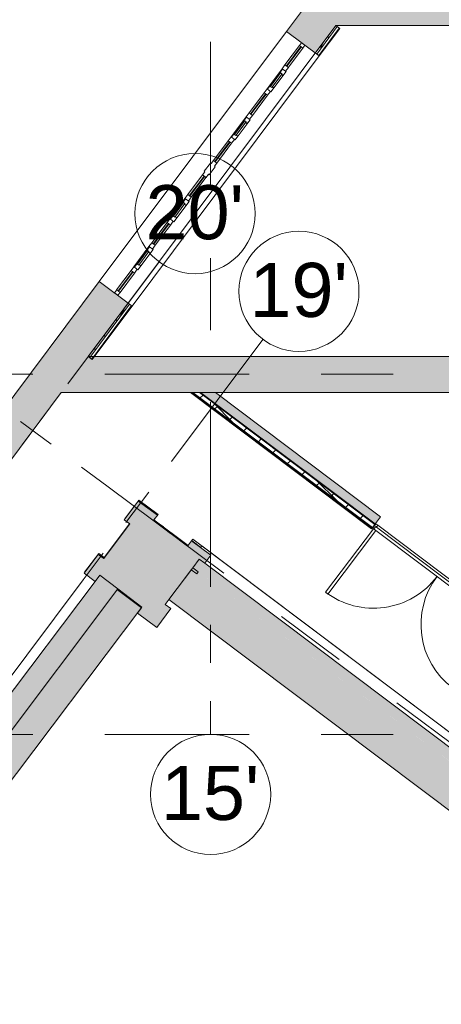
# Model space of a CAD drawing. Header units: millimetres. Extents: x -76482 to 3644, y -39128 to 75172.
# Tile 20 of 149: x -64168 to -57150, y -16105 to 293. Entities that reach past the tile are written whole.
import ezdxf

# ---------------------------------------------------------------- set-up
doc = ezdxf.new("R2010")
doc.units = ezdxf.units.MM
doc.linetypes.add('Center', pattern=[5999.999824, 2400.000015, -1199.999936, 1199.999936, -1199.999936])
doc.linetypes.add('Grid Line', pattern=[4445, 2540, -635, 635, -635])
for name, color, linetype, lineweight in [('_Beyond_', 7, 'Continuous', 9), ('Common Edges', 7, 'Continuous', 9), ('Curtain Panels', 7, 'Continuous', 9), ('Curtain Wall Mullions', 7, 'Continuous', 9), ('Curtain Wall Mullions-1', 7, 'Continuous', 18), ('Cut Pattern', 7, 'Continuous', 9), ('Doors', 7, 'Continuous', 9), ('Floors', 7, 'Continuous', 9), ('Wall Sweep - Cornice-1', 7, 'Continuous', 18), ('Walls', 7, 'Continuous', 9), ('Walls-2', 7, 'Continuous', 18), ('Windows', 7, 'Continuous', 9)]:
    doc.layers.add(name, color=color, linetype=linetype, lineweight=lineweight)
for name, color, linetype, lineweight, true_color in [('Cut Pattern-1', 9, 'Continuous', 9, 0x808080), ('Cut Pattern-2', 7, 'Continuous', 9, 0x787878), ('Grids-1', 7, 'Continuous', 9, 0xaaaaaa), ('Grids-2', 7, 'Grid Line', 9, 0xaaaaaa), ('Grids-3', 7, 'Center', 9, 0xaaaaaa), ('Walls-1', 9, 'Continuous', 9, 0x808080)]:
    doc.layers.add(name, color=color, linetype=linetype, lineweight=lineweight, true_color=true_color)
doc.styles.add('Arial', font='arial.ttf', dxfattribs={"height": 900})
pattern_1 = [(45, (0, 0), (0, 98.99495), [70, -70])]

# ---------------------------------------------------------------- blocks, each defined once
blk = doc.blocks.new('System Panel - Peegelaknad 6-16-4-16-4_ paneel-13544948-2_ korruse plaan')
at = {"layer": 'Curtain Panels'}
for p, q in [((200, 5), (-200, 5)), ((-200, 5), (-200, -5)), ((200, -5), (200, 5)), ((-200, -5), (200, -5))]:
    blk.add_line(p, q, dxfattribs=at)
blk = doc.blocks.new('Klaasseina akna tüüp 6 - Aken_ klaas_ parem-12915668-2_ korruse plaan')
at = {"layer": 'Windows'}
for p, q in [((-210, 48), (210, 48)), ((-210, -26), (-210, 48)), ((-210, 48), (-129, 48)), ((-210, -26), (-210, 48)), ((-142, 14), (142, 14)), ((-142, -14), (-142, 14)), ((-142, 14), (-142, -14)), ((-129, 14), (-142, 14)), ((-129, 48), (-129, 14)), ((129, 48), (210, 48)), ((129, 14), (129, 48)), ((142, 14), (129, 14)), ((142, 14), (142, -14)), ((142, -14), (142, 14)), ((210, 48), (210, -26)), ((210, 48), (210, -26)), ((210, -26), (-210, -26)), ((-126, -26), (-210, -26)), ((142, -14), (-142, -14)), ((-142, -14), (-126, -14)), ((-126, -14), (-126, -26)), ((126, -26), (126, -14)), ((126, -14), (142, -14)), ((210, -26), (126, -26))]:
    blk.add_line(p, q, dxfattribs=at)
blk = doc.blocks.new('Klaasseina akna tüüp 1 - Aken_ klaas_ vasak-12921803-2_ korruse plaan')
at = {"layer": 'Windows'}
for p, q in [((-210, 48), (210, 48)), ((-210, -26), (-210, 48)), ((-210, 48), (-129, 48)), ((-210, -26), (-210, 48)), ((-142, 14), (142, 14)), ((-142, -14), (-142, 14)), ((-142, 14), (-142, -14)), ((-129, 14), (-142, 14)), ((-129, 48), (-129, 14)), ((129, 48), (210, 48)), ((129, 14), (129, 48)), ((142, 14), (129, 14)), ((142, 14), (142, -14)), ((142, -14), (142, 14)), ((210, 48), (210, -26)), ((210, 48), (210, -26)), ((210, -26), (-210, -26)), ((-126, -26), (-210, -26)), ((142, -14), (-142, -14)), ((-142, -14), (-126, -14)), ((-126, -14), (-126, -26)), ((126, -26), (126, -14)), ((126, -14), (142, -14)), ((210, -26), (126, -26))]:
    blk.add_line(p, q, dxfattribs=at)
blk = doc.blocks.new('System Panel - Peegelaknad 6-16-4-16-4_ paneel-13544949-2_ korruse plaan')
at = {"layer": 'Curtain Panels'}
for p, q in [((210, 5), (-210, 5)), ((-210, 5), (-210, -5)), ((210, -5), (210, 5)), ((-210, -5), (210, -5))]:
    blk.add_line(p, q, dxfattribs=at)
blk = doc.blocks.new('System Panel - Peegelaknad 6-16-4-16-4_ paneel-13544950-2_ korruse plaan')
at = {"layer": 'Curtain Panels'}
for p, q in [((205, 5), (-205, 5)), ((-205, 5), (-205, -5)), ((205, -5), (205, 5)), ((-205, -5), (205, -5))]:
    blk.add_line(p, q, dxfattribs=at)
blk = doc.blocks.new('Rectangular Mullion - NEW 80x70mm-10557271-2_ korruse plaan')
at = {"layer": 'Curtain Wall Mullions-1'}
for p, q in [((-40, 35), (40, 35)), ((-40, 26), (-40, 35)), ((40, 35), (40, -35)), ((40, -35), (-40, -35))]:
    blk.add_line(p, q, dxfattribs=at)
blk = doc.blocks.new('Rectangular Mullion - NEW 80x70mm-V69-2_ korruse plaan')
at = {"layer": 'Curtain Wall Mullions-1'}
for p, q in [((-40, 35), (40, 35)), ((-40, -35), (-40, 35)), ((40, 35), (40, 26)), ((40, -35), (-40, -35))]:
    blk.add_line(p, q, dxfattribs=at)
blk = doc.blocks.new('Rectangular Mullion - NEW 300x70mm-10557272-2_ korruse plaan')
at = {"layer": 'Curtain Wall Mullions-1'}
for p, q in [((-150, 35), (-85, 35)), ((-150, -35), (-150, 35)), ((-85, 35), (-85, 50)), ((-85, 50), (85, 50)), ((85, 50), (85, 35)), ((85, 35), (150, 35)), ((150, 35), (150, -35)), ((-85, -35), (-150, -35)), ((-85, -50), (-85, -35)), ((85, -50), (-85, -50)), ((150, -35), (85, -35)), ((85, -35), (85, -50))]:
    blk.add_line(p, q, dxfattribs=at)
blk = doc.blocks.new('Rectangular Mullion - NEW 60x70mm-10557278-2_ korruse plaan')
at = {"layer": 'Curtain Wall Mullions'}
for p, q in [((-61369, -2621), (-61123, -2293)), ((-61313, -2663), (-61067, -2334))]:
    blk.add_line(p, q, dxfattribs=at)
blk = doc.blocks.new('Rectangular Mullion - NEW 60x70mm-10557279-2_ korruse plaan')
at = {"layer": 'Curtain Wall Mullions'}
for p, q in [((-60944, -2052), (-60698, -1724)), ((-60888, -2094), (-60642, -1766))]:
    blk.add_line(p, q, dxfattribs=at)
blk = doc.blocks.new('Rectangular Mullion - NEW 60x70mm-10557280-2_ korruse plaan')
at = {"layer": 'Curtain Wall Mullions'}
blk.add_line((-61668, -3021), (-61417, -2685), dxfattribs=at)
blk = doc.blocks.new('Rectangular Mullion - NEW 60x70mm-V70-2_ korruse plaan')
at = {"layer": 'Curtain Wall Mullions'}
for p, q in [((-61968, -3422), (-61716, -3085)), ((-61912, -3464), (-61660, -3127))]:
    blk.add_line(p, q, dxfattribs=at)
blk = doc.blocks.new('Rectangular Mullion - NEW 60x70mm-V71-2_ korruse plaan')
at = {"layer": 'Curtain Wall Mullions'}
blk.add_line((-60051, -859), (-59800, -523), dxfattribs=at)
blk = doc.blocks.new('Rectangular Mullion - NEW 60x70mm-10557281-2_ korruse plaan')
at = {"layer": 'Curtain Wall Mullions'}
for p, q in [((-62555, -4207), (-62315, -3886)), ((-62498, -4249), (-62259, -3928))]:
    blk.add_line(p, q, dxfattribs=at)
blk = doc.blocks.new('Rectangular Mullion - NEW 60x70mm-10557282-2_ korruse plaan')
at = {"layer": 'Curtain Wall Mullions'}
for p, q in [((-59752, -459), (-59512, -138)), ((-59696, -500), (-59456, -180))]:
    blk.add_line(p, q, dxfattribs=at)
blk = doc.blocks.new('Rectangular Mullion - NEW 60x70mm-10557288-2_ korruse plaan')
at = {"layer": 'Curtain Wall Mullions-1'}
for p, q in [((0, 35), (-60, 35)), ((-60, 35), (-60, -35)), ((0, -35), (0, 35)), ((-60, -35), (0, -35))]:
    blk.add_line(p, q, dxfattribs=at)
blk = doc.blocks.new('Rectangular Mullion - NEW 60x70mm-10557289-2_ korruse plaan')
at = {"layer": 'Curtain Wall Mullions-1'}
for p, q in [((-60, 35), (0, 35)), ((-60, -35), (-60, 35)), ((0, 35), (0, -35)), ((0, -35), (-60, -35))]:
    blk.add_line(p, q, dxfattribs=at)
blk = doc.blocks.new('SMA_D02_ 2-poolne - SU-00- 2700x2300 EI45-12866041-2_ korruse plaan')
at = {"layer": 'Doors'}
for p, q in [((-1306, -105), (-1306, -15)), ((-1306, -15), (-1266, -15)), ((-1291, -105), (-1306, -105)), ((-1291, -105), (-1241, -105)), ((-1291, -1430), (-1291, -105)), ((-1281, -55), (-1281, -105)), ((-1266, -55), (-1281, -55)), ((-1266, -15), (1334, -15)), ((-1266, -15), (-1266, -55)), ((1334, -55), (-1266, -55)), ((-1241, -105), (-1241, -1430)), ((-1241, -105), (1309, -105)), ((1309, -105), (1359, -105)), ((1309, -1430), (1309, -105)), ((1334, -55), (1334, -15)), ((1334, -15), (1374, -15)), ((1349, -55), (1334, -55)), ((1349, -105), (1349, -55)), ((1359, -105), (1359, -1430)), ((1374, -105), (1359, -105)), ((1374, -15), (1374, -105)), ((-1241, -1430), (-1291, -1430)), ((1359, -1430), (1309, -1430))]:
    blk.add_line(p, q, dxfattribs=at)
for centre, start, end in [((-1291, -105), 270, 0), ((1359, -105), 180, 270)]:
    blk.add_arc(centre, 1325, start, end, dxfattribs=at)
blk = doc.blocks.new('Grid - M_Grid Head - Circle-24584-2_ korruse plaan')
at = {"layer": 'Grids-1'}
blk.add_circle((0, 0), 5, dxfattribs=at)

msp = doc.modelspace()

# ---------------------------------------------------------------- hatches: boundary and pattern name
at = {"layer": 'Cut Pattern'}
h = msp.add_hatch(dxfattribs=at)
h.set_pattern_fill('FP_6', color=256, style=0, pattern_type=2)
h.set_pattern_definition([(0, (0, 0), (281.25, 162.38), [187.5, -375]), (120, (0, 0), (-281.2502, 162.37964), [187.5, -375]), (60, (0, 0), (-0.0002, 324.75964), [0, -375, 187.5, 0])])
h.paths.add_polyline_path([(-63003, -5333), (-62338, -4443), (-62362, -4425), (-63027, -5315)])
h.paths.add_polyline_path([(-59224, -279), (-58883, 178), (-58907, 196), (-59248, -261)])
h = msp.add_hatch(dxfattribs=at)
h.set_pattern_fill('FP_1', color=256, style=0, pattern_type=2)
h.set_pattern_definition(pattern_1)
h.paths.add_polyline_path([(-62960, -5365), (-62295, -4476), (-62305, -4468), (-62970, -5358)])
h.paths.add_polyline_path([(-59181, -311), (-58839, 145), (-58849, 153), (-59191, -304)])
h = msp.add_hatch(dxfattribs=at)
h.set_pattern_fill('FP_1', color=256, style=0, pattern_type=2)
h.set_pattern_definition(pattern_1)
h.paths.add_polyline_path([(-53930, -11486), (-53923, -11476), (-55189, -10522), (-55196, -10532), (-53940, -11479)])
h.paths.add_polyline_path([(-55995, -9930), (-55988, -9921), (-56148, -9800), (-56155, -9810)])
h.paths.add_polyline_path([(-58311, -8185), (-58304, -8175), (-61304, -5915), (-61323, -5915), (-58312, -8184)])
h = msp.add_hatch(dxfattribs=at)
h.set_pattern_fill('FP_1', color=256, style=0, pattern_type=2)
h.set_pattern_definition(pattern_1)
h.paths.add_polyline_path([(-53923, -11476), (-53916, -11467), (-55182, -10513), (-55189, -10522), (-54010, -11411)])
h.paths.add_polyline_path([(-55988, -9921), (-55981, -9911), (-56140, -9791), (-56148, -9800), (-56000, -9911)])
h.paths.add_polyline_path([(-58304, -8175), (-58297, -8166), (-61284, -5915), (-61304, -5915), (-58920, -7711)])
h = msp.add_hatch(dxfattribs=at)
h.set_pattern_fill('FP_3', color=256, style=0, pattern_type=2)
h.set_pattern_definition([(45, (307.5, 382.5), (0, 750), [21.213, -1039.447]), (315, (390, 397.5), (0, 750), [21.213, -1039.447]), (90, (300, 337.5), (-750, 5e-14), [22.5, -727.5]), (71.565, (300, 360), (0.00035, 749.9996), [23.717, -2347.991]), (288.435, (405, 382.5), (-0.00035, 749.9996), [23.717, -2347.991]), (270, (412.5, 360), (750, 5e-14), [22.5, -727.5]), (251.565, (412.5, 337.5), (0.00035, 749.9996), [23.717, -2347.991]), (225, (405, 315), (-6e-14, 750), [21.213, -1039.447]), (161.565, (345, 292.5), (-2999.99965, 750.0026), [23.717, -2347.991]), (135, (322.5, 300), (6e-14, 750), [21.213, -1039.447]), (108.435, (307.5, 315), (-0.00035, 749.9996), [23.717, -2347.991]), (180, (367.5, 292.5), (-9e-14, -750), [22.5, -727.5]), (198.435, (390, 300), (-2999.99965, -750.0026), [23.717, -2347.991]), (0, (142.5, 165), (0, 750), [22.5, -727.5]), (90, (97.5, 97.5), (-750, 5e-14), [22.5, -727.5]), (71.565, (97.5, 120), (0.00035, 749.9996), [23.717, -2347.991]), (45, (105, 142.5), (0, 750), [21.213, -1039.447]), (315, (187.5, 157.5), (0, 750), [21.213, -1039.447]), (288.435, (202.5, 142.5), (-0.00035, 749.9996), [23.717, -2347.991]), (270, (210, 120), (750, 5e-14), [22.5, -727.5]), (251.565, (210, 97.5), (0.00035, 749.9996), [23.717, -2347.991]), (225, (202.5, 75), (-6e-14, 750), [21.213, -1039.447]), (161.565, (142.5, 52.5), (-2999.99965, 750.0026), [23.717, -2347.991]), (135, (120, 60), (6e-14, 750), [21.213, -1039.447]), (108.435, (105, 75), (-0.00035, 749.9996), [23.717, -2347.991]), (180, (165, 52.5), (-9e-14, -750), [22.5, -727.5]), (198.435, (187.5, 60), (-2999.99965, -750.0026), [23.717, -2347.991]), (18.435, (120, 157.5), (1499.9985, 750.0013), [23.717, -2347.991]), (341.565, (165, 165), (1499.9985, -750.0013), [23.717, -2347.991]), (0, (585, 202.5), (0, 750), [22.5, -727.5]), (90, (540, 135), (-750, 5e-14), [22.5, -727.5]), (71.565, (540, 157.5), (0.00035, 749.9996), [23.717, -2347.991]), (45, (547.5, 180), (0, 750), [21.213, -1039.447]), (315, (630, 195), (0, 750), [21.213, -1039.447]), (288.435, (645, 180), (-0.00035, 749.9996), [23.717, -2347.991]), (270, (652.5, 157.5), (750, 5e-14), [22.5, -727.5]), (251.565, (652.5, 135), (0.00035, 749.9996), [23.717, -2347.991]), (225, (645, 112.5), (-6e-14, 750), [21.213, -1039.447]), (161.565, (585, 90), (-2999.99965, 750.0026), [23.717, -2347.991]), (135, (562.5, 97.5), (6e-14, 750), [21.213, -1039.447]), (108.435, (547.5, 112.5), (-0.00035, 749.9996), [23.717, -2347.991]), (180, (607.5, 90), (-9e-14, -750), [22.5, -727.5]), (198.435, (630, 97.5), (-2999.99965, -750.0026), [23.717, -2347.991]), (18.435, (562.5, 195), (1499.9985, 750.0013), [23.717, -2347.991]), (341.565, (607.5, 202.5), (1499.9985, -750.0013), [23.717, -2347.991]), (0, (345, 405), (0, 750), [22.5, -727.5]), (18.435, (322.5, 397.5), (1499.9985, 750.0013), [23.717, -2347.991]), (341.565, (367.5, 405), (1499.9985, -750.0013), [23.717, -2347.991]), (0, (187.5, 675), (0, 750), [22.5, -727.5]), (90, (142.5, 607.5), (-750, 5e-14), [22.5, -727.5]), (71.565, (142.5, 630), (0.00035, 749.9996), [23.717, -2347.991]), (45, (150, 652.5), (0, 750), [21.213, -1039.447]), (315, (232.5, 667.5), (0, 750), [21.213, -1039.447]), (288.435, (247.5, 652.5), (-0.00035, 749.9996), [23.717, -2347.991]), (270, (255, 630), (750, 5e-14), [22.5, -727.5]), (251.565, (255, 607.5), (0.00035, 749.9996), [23.717, -2347.991]), (225, (247.5, 585), (-6e-14, 750), [21.213, -1039.447]), (161.565, (187.5, 562.5), (-2999.99965, 750.0026), [23.717, -2347.991]), (135, (165, 570), (6e-14, 750), [21.213, -1039.447]), (108.435, (150, 585), (-0.00035, 749.9996), [23.717, -2347.991]), (180, (210, 562.5), (-9e-14, -750), [22.5, -727.5]), (198.435, (232.5, 570), (-2999.99965, -750.0026), [23.717, -2347.991]), (18.435, (165, 667.5), (1499.9985, 750.0013), [23.717, -2347.991]), (341.565, (210, 675), (1499.9985, -750.0013), [23.717, -2347.991]), (0, (510, 615), (0, 750), [22.5, -727.5]), (90, (465, 547.5), (-750, 5e-14), [22.5, -727.5]), (71.565, (465, 570), (0.00035, 749.9996), [23.717, -2347.991]), (45, (472.5, 592.5), (0, 750), [21.213, -1039.447]), (315, (555, 607.5), (0, 750), [21.213, -1039.447]), (288.435, (570, 592.5), (-0.00035, 749.9996), [23.717, -2347.991]), (270, (577.5, 570), (750, 5e-14), [22.5, -727.5]), (251.565, (577.5, 547.5), (0.00035, 749.9996), [23.717, -2347.991]), (225, (570, 525), (-6e-14, 750), [21.213, -1039.447]), (161.565, (510, 502.5), (-2999.99965, 750.0026), [23.717, -2347.991]), (135, (487.5, 510), (6e-14, 750), [21.213, -1039.447]), (108.435, (472.5, 525), (-0.00035, 749.9996), [23.717, -2347.991]), (180, (532.5, 502.5), (-9e-14, -750), [22.5, -727.5]), (198.435, (555, 510), (-2999.99965, -750.0026), [23.717, -2347.991]), (18.435, (487.5, 607.5), (1499.9985, 750.0013), [23.717, -2347.991]), (341.565, (532.5, 615), (1499.9985, -750.0013), [23.717, -2347.991])])
h.paths.add_polyline_path([(-53817, -11446), (-53727, -11326), (-55046, -10332), (-55136, -10452), (-53818, -11445)])
h.paths.add_polyline_path([(-55935, -9850), (-55845, -9730), (-56004, -9610), (-56095, -9730)])
h.paths.add_polyline_path([(-58251, -8105), (-58161, -7985), (-60908, -5915), (-61157, -5915), (-58253, -8103)])
at = {"layer": 'Cut Pattern-1'}
h = msp.add_hatch(color=256, dxfattribs=at)
h.paths.add_polyline_path([(-73694, -19579), (-62362, -4425), (-62843, -4066), (-74174, -19220)])
h.paths.add_polyline_path([(-59248, -261), (-57917, 1519), (-58398, 1878), (-59729, 98)])
h.paths.add_polyline_path([(-54803, 5684), (-51619, 9941), (-52100, 10301), (-55284, 6043), (-55189, 5972)])
h.paths.add_polyline_path([(-51595, 9974), (-51158, 10558), (-51639, 10917), (-52076, 10333), (-51598, 9975)])
h.paths.add_polyline_path([(-51134, 10590), (-49919, 12215), (-50668, 12215), (-51615, 10949), (-51166, 10614)])
h = msp.add_hatch(color=256, dxfattribs=at)
h.paths.add_polyline_path([(-49330, 196), (-49220, 196), (-49220, 616), (-51176, 616), (-51176, 196), (-49345, 196)])
h.paths.add_polyline_path([(-54010, 196), (-53598, 196), (-53598, 616), (-58593, 616), (-58907, 196), (-56465, 196)])
for points in [[(-61304, -5915), (-55610, -5915), (-55610, -5315), (-63027, -5315), (-63476, -5915), (-61323, -5915)], [(-52246, -15646), (-52138, -15502), (-61178, -8690), (-61286, -8834), (-52782, -15241)], [(-52733, -16105), (-52336, -15578), (-61286, -8834), (-61683, -9361), (-52782, -16068)], [(-69411, -18314), (-62534, -9188), (-62837, -8959), (-69716, -18088), (-69660, -18130)], [(-68943, -18525), (-62134, -9489), (-62534, -9188), (-69342, -18224), (-69129, -18384)]]:
    msp.add_hatch(color=256, dxfattribs=at).paths.add_polyline_path(points)
at = {"layer": 'Cut Pattern-2'}
h = msp.add_hatch(dxfattribs=at)
h.set_pattern_fill('FP_2', color=256, style=0, pattern_type=2)
h.set_pattern_definition([(45, (0, 0), (-212.132, 212.132), []), (135, (0, 0), (-212.132, -212.132), [])])
h.paths.add_polyline_path([(-53916, -11467), (-53877, -11414), (-55142, -10460), (-55182, -10513), (-54010, -11396)])
h.paths.add_polyline_path([(-55981, -9911), (-55941, -9858), (-56101, -9738), (-56140, -9791), (-55987, -9906)])
h.paths.add_polyline_path([(-58297, -8166), (-58257, -8113), (-61174, -5915), (-61284, -5915), (-58920, -7696)])
at = {"layer": 'Walls-1'}
msp.add_hatch(color=256, dxfattribs=at).paths.add_polyline_path([(-61888, -9828), (-61655, -9516), (-61745, -9448), (-61312, -8869), (-61222, -8937), (-61196, -8902), (-61286, -8834), (-61178, -8690), (-61088, -8757), (-60988, -8624), (-61307, -8386), (-61375, -8475), (-61942, -8050), (-61875, -7961), (-62194, -7723), (-62427, -8035), (-62337, -8103), (-62770, -8682), (-62860, -8614), (-63094, -8926), (-62914, -9061), (-62837, -8959), (-62534, -9188), (-62542, -9200), (-62140, -9501), (-62207, -9590)])

# ---------------------------------------------------------------- linework, layer by layer
at = {"layer": '_Beyond_'}
for p, q in [((-62193, -7722), (-61882, -7956)), ((-61941, -8049), (-61658, -8263)), ((-61374, -8475), (-61366, -8465)), ((-61304, -8383), (-61154, -8497)), ((-62773, -8679), (-62763, -8666))]:
    msp.add_line(p, q, dxfattribs=at)
at = {"layer": 'Common Edges'}
for p, q in [((-59224, -279), (-58883, 178)), ((-59191, -304), (-58849, 153)), ((-63003, -5333), (-62338, -4443)), ((-62970, -5358), (-62305, -4468)), ((-60908, -5915), (-61323, -5915)), ((-61304, -5915), (-58304, -8175)), ((-61284, -5915), (-58297, -8166)), ((-61174, -5915), (-58257, -8113)), ((-61157, -5915), (-58251, -8105))]:
    msp.add_line(p, q, dxfattribs=at)
at = {"layer": 'Floors'}
for p, q in [((-62418, -8021), (-62255, -7805)), ((-62194, -7723), (-62183, -7710)), ((-62183, -7710), (-61866, -7949)), ((-61866, -7949), (-61933, -8038)), ((-62763, -8666), (-62338, -8102)), ((-61933, -8038), (-61366, -8465)), ((-61307, -8387), (-61285, -8358)), ((-61285, -8358), (-52107, -15274)), ((-63088, -8910), (-62853, -8598)), ((-62853, -8598), (-62763, -8666)), ((-63084, -8913), (-63088, -8910))]:
    msp.add_line(p, q, dxfattribs=at)
at = {"layer": 'Grids-2'}
for p, q in [((-61848, -3738), (-64843, -7743)), ((-66697, -4495), (-62693, -7489)), ((-60119, -5032), (-63113, -9036)), ((-60990, -6610), (-60990, -11610))]:
    msp.add_line(p, q, dxfattribs=at)
at = {"layer": 'Grids-3'}
for p, q in [((-60990, 65923), (-60990, -6610)), ((-68751, -5610), (-2509, -5610)), ((-62693, -7489), (-48665, -17978)), ((-63113, -9036), (-70129, -18419)), ((-68751, -11610), (-2509, -11610))]:
    msp.add_line(p, q, dxfattribs=at)
at = {"layer": 'Wall Sweep - Cornice-1'}
for p, q in [((-61286, -8834), (-61683, -9361)), ((-62534, -9188), (-69342, -18224)), ((-62134, -9489), (-62534, -9188)), ((-68943, -18525), (-62134, -9489)), ((-61683, -9361), (-52733, -16105))]:
    msp.add_line(p, q, dxfattribs=at)
at = {"layer": 'Walls'}
for p, q in [((-63027, -5315), (-58907, 196)), ((-62843, -4066), (-59729, 98)), ((-59181, -311), (-62295, -4476)), ((-61882, -7956), (-61873, -7943)), ((-61937, -8044), (-61777, -8155)), ((-61136, -8471), (-61156, -8499)), ((-61136, -8471), (-55638, -12614)), ((-61286, -8834), (-61178, -8690)), ((-61178, -8690), (-61088, -8757)), ((-61196, -8902), (-61286, -8834)), ((-62914, -9061), (-62837, -8959)), ((-62837, -8959), (-62534, -9188)), ((-62534, -9188), (-62542, -9200))]:
    msp.add_line(p, q, dxfattribs=at)
at = {"layer": 'Walls-2'}
for p, q in [((-58398, 1878), (-59729, 98)), ((-58907, 196), (-53598, 196)), ((-58839, 145), (-58907, 196)), ((-59181, -311), (-59729, 98)), ((-59181, -311), (-58839, 145)), ((-62843, -4066), (-74174, -19220)), ((-62295, -4476), (-62843, -4066)), ((-62960, -5365), (-62295, -4476)), ((-56000, -5315), (-63027, -5315)), ((-63027, -5315), (-62960, -5365)), ((-70857, -15785), (-63476, -5915)), ((-63476, -5915), (-61323, -5915)), ((-61323, -5915), (-58311, -8185)), ((-60908, -5915), (-56953, -5915)), ((-58161, -7985), (-60908, -5915)), ((-62194, -7723), (-62427, -8035)), ((-61875, -7961), (-62194, -7723)), ((-61942, -8050), (-61875, -7961)), ((-58311, -8185), (-58161, -7985)), ((-62337, -8103), (-62770, -8682)), ((-62427, -8035), (-62337, -8103)), ((-61374, -8475), (-61942, -8050)), ((-61307, -8386), (-61374, -8475)), ((-60988, -8624), (-61307, -8386)), ((-62860, -8614), (-63094, -8926)), ((-62770, -8682), (-62860, -8614)), ((-61088, -8757), (-60988, -8624)), ((-52227, -15434), (-61088, -8757)), ((-63094, -8926), (-62914, -9061)), ((-61745, -9448), (-61312, -8869)), ((-61312, -8869), (-61222, -8937)), ((-61222, -8937), (-61196, -8902)), ((-62914, -9061), (-69582, -17911)), ((-62542, -9200), (-62140, -9501)), ((-62140, -9501), (-62207, -9590)), ((-61655, -9516), (-61745, -9448)), ((-62207, -9590), (-61888, -9828)), ((-61888, -9828), (-61655, -9516))]:
    msp.add_line(p, q, dxfattribs=at)

# ---------------------------------------------------------------- block references
at = {"layer": 'Curtain Panels', "rotation": 233.2124249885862}
for name, p in [('System Panel - Peegelaknad 6-16-4-16-4_ paneel-13544948-2_ korruse plaan', (-59604, -319)), ('System Panel - Peegelaknad 6-16-4-16-4_ paneel-13544949-2_ korruse plaan', (-60197, -1112)), ('System Panel - Peegelaknad 6-16-4-16-4_ paneel-13544950-2_ korruse plaan', (-60793, -1909)), ('System Panel - Peegelaknad 6-16-4-16-4_ paneel-13544950-2_ korruse plaan', (-61218, -2478)), ('System Panel - Peegelaknad 6-16-4-16-4_ paneel-13544949-2_ korruse plaan', (-61814, -3275)), ('System Panel - Peegelaknad 6-16-4-16-4_ paneel-13544948-2_ korruse plaan', (-62407, -4067))]:
    msp.add_blockref(name, p, dxfattribs=at)
at = {"layer": 'Curtain Wall Mullions'}
for name, p in [('Rectangular Mullion - NEW 60x70mm-10557282-2_ korruse plaan', (0, 0)), ('Rectangular Mullion - NEW 60x70mm-V71-2_ korruse plaan', (0, 0)), ('Rectangular Mullion - NEW 60x70mm-V70-2_ korruse plaan', (1617, 2162)), ('Rectangular Mullion - NEW 60x70mm-10557280-2_ korruse plaan', (1018, 1361)), ('Rectangular Mullion - NEW 60x70mm-10557279-2_ korruse plaan', (0, 0)), ('Rectangular Mullion - NEW 60x70mm-10557278-2_ korruse plaan', (0, 0)), ('Rectangular Mullion - NEW 60x70mm-10557280-2_ korruse plaan', (0, 0)), ('Rectangular Mullion - NEW 60x70mm-V70-2_ korruse plaan', (0, 0)), ('Rectangular Mullion - NEW 60x70mm-10557280-2_ korruse plaan', (-599, -801)), ('Rectangular Mullion - NEW 60x70mm-10557281-2_ korruse plaan', (0, 0))]:
    msp.add_blockref(name, p, dxfattribs=at)
at = {"layer": 'Curtain Wall Mullions', "rotation": 53.21242498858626}
msp.add_blockref('Rectangular Mullion - NEW 60x70mm-10557288-2_ korruse plaan', (-59448, -111), dxfattribs=at)
at = {"layer": 'Curtain Wall Mullions', "extrusion": (0, 0, -1), "rotation": 306.7875750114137}
for name, p in [('Rectangular Mullion - NEW 80x70mm-V69-2_ korruse plaan', (59748, -512)), ('Rectangular Mullion - NEW 80x70mm-10557271-2_ korruse plaan', (60047, -912)), ('Rectangular Mullion - NEW 80x70mm-V69-2_ korruse plaan', (60347, -1312)), ('Rectangular Mullion - NEW 80x70mm-10557271-2_ korruse plaan', (60646, -1713)), ('Rectangular Mullion - NEW 300x70mm-10557272-2_ korruse plaan', (61005, -2193)), ('Rectangular Mullion - NEW 80x70mm-V69-2_ korruse plaan', (61365, -2674)), ('Rectangular Mullion - NEW 80x70mm-10557271-2_ korruse plaan', (61664, -3074)), ('Rectangular Mullion - NEW 80x70mm-V69-2_ korruse plaan', (61964, -3475)), ('Rectangular Mullion - NEW 80x70mm-10557271-2_ korruse plaan', (62263, -3875)), ('Rectangular Mullion - NEW 60x70mm-10557289-2_ korruse plaan', (62562, -4276))]:
    msp.add_blockref(name, p, dxfattribs=at)
at = {"layer": 'Doors', "rotation": 322.9999999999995}
msp.add_blockref('SMA_D02_ 2-poolne - SU-00- 2700x2300 EI45-12866041-2_ korruse plaan', (-57185, -8877), dxfattribs=at)
at = {"layer": 'Grids-1', "xscale": 199.9999999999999, "yscale": 199.9999999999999, "zscale": 199.9999999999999}
for p, rotation in [((-61250, -2937), 143.2124249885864), ((-59520, -4231), 143.212424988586), ((-60990, -12610), 180)]:
    msp.add_blockref('Grid - M_Grid Head - Circle-24584-2_ korruse plaan', p, dxfattribs=dict(at, rotation=rotation))
at = {"layer": 'Windows', "rotation": 233.2124249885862}
for name, p in [('Klaasseina akna tüüp 1 - Aken_ klaas_ vasak-12921803-2_ korruse plaan', (-59898, -712)), ('Klaasseina akna tüüp 6 - Aken_ klaas_ parem-12915668-2_ korruse plaan', (-60496, -1513)), ('Klaasseina akna tüüp 1 - Aken_ klaas_ vasak-12921803-2_ korruse plaan', (-61514, -2874)), ('Klaasseina akna tüüp 6 - Aken_ klaas_ parem-12915668-2_ korruse plaan', (-62113, -3675))]:
    msp.add_blockref(name, p, dxfattribs=at)

# ---------------------------------------------------------------- texts
at = {"layer": 'Grids-1', "char_height": 900, "width": 1988.18, "attachment_point": 1, "style": 'Arial'}
for s, insert in [("20'", (-62073, -2463)), ("19'", (-60343, -3757)), ("15'", (-61817, -12135))]:
    msp.add_mtext(s, dxfattribs=dict(at, insert=insert))

doc.saveas('drawing.dxf')
